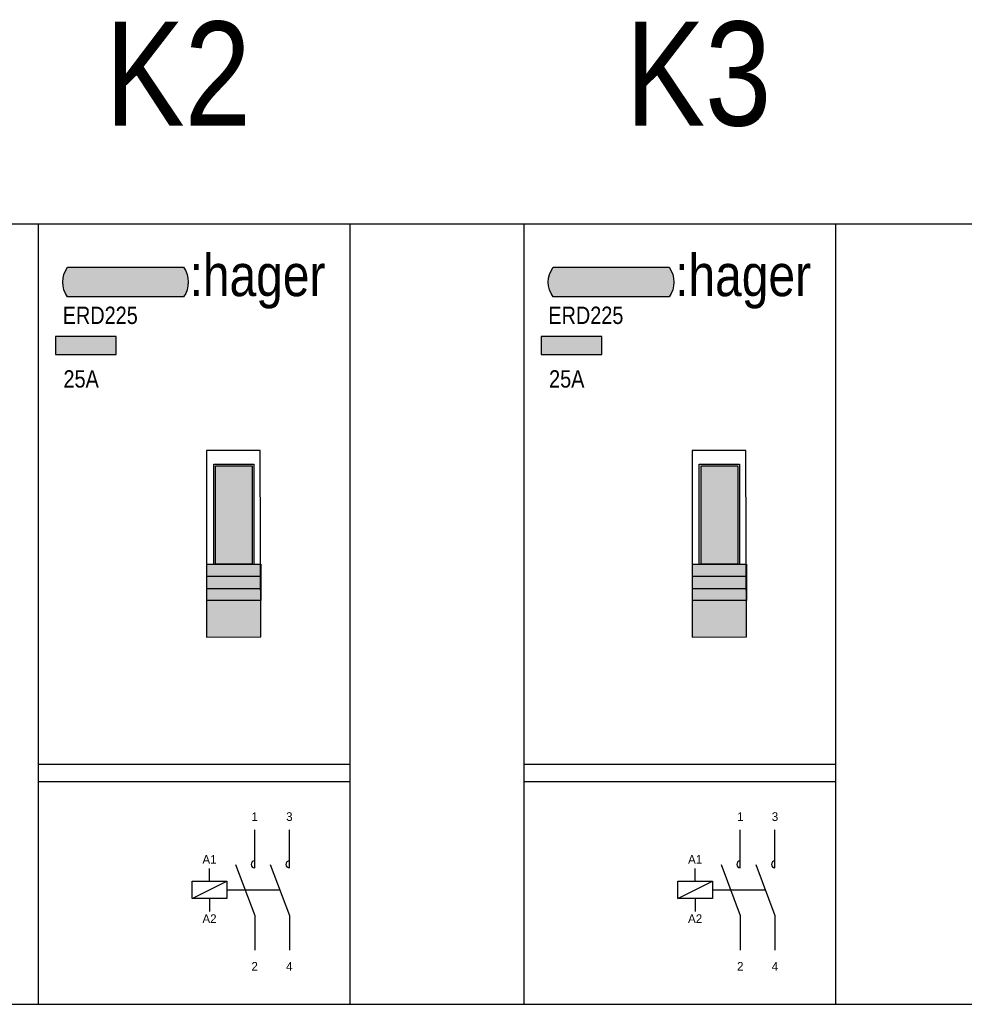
# Model space of a CAD drawing. Header units: millimetres. Extents: x -42616 to 81349, y -22301 to 100610.
# Tile 11 of 22: x -15327 to -14782, y 22023 to 22591. Entities that reach past the tile are written whole.
import ezdxf
from ezdxf.enums import TextEntityAlignment as Align

# ---------------------------------------------------------------- set-up
doc = ezdxf.new("R2010")
doc.units = ezdxf.units.MM
doc.header["$LTSCALE"] = 100
doc.linetypes.add('DASHED2', pattern=[0.375, 0.25, -0.125])
doc.layers.add('EL$6----', color=7, linetype='Continuous')
doc.styles.add('Arial', font='ARIALN.TTF')
doc.styles.add('BURO-012', font='BUROFONT.shx', dxfattribs={"height": 1.2})

# ---------------------------------------------------------------- blocks, each defined once
blk = doc.blocks.new('*U147')
h = blk.add_hatch(color=160)
h.dxf.hatch_style = 1
edge = h.paths.add_edge_path()
edge.add_line((83.89660015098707, -41.97447950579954), (16.95768241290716, -41.97447950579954))
edge.add_arc((28.49761912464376, -33.4694712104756), 14.33545623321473, 143.6095442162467, 216.3904557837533, ccw=False)
edge.add_line((16.95768241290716, -24.96446291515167), (83.89660015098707, -24.96446291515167))
edge.add_arc((71.65120721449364, -33.4694712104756), 14.90921910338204, -34.78181866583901, 34.78181866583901, ccw=False)
at = {"true_color": 0xcd2027}
h = blk.add_hatch(color=242, dxfattribs=at)
h.dxf.hatch_style = 1
h.paths.add_polyline_path([(10.02339578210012, -75.20809137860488), (45.03980010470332, -75.20809137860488), (45.03980010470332, -64.88860466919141), (10.02339578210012, -64.88860466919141)])
h = blk.add_hatch(color=253)
h.dxf.hatch_style = 1
h.paths.add_polyline_path([(128.3794932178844, -217.219354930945), (97.12466566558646, -217.219354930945), (97.12466566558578, -238.219354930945), (128.4534106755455, -238.1084963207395)])
h.paths.add_polyline_path([(128.3547233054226, -210.219354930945), (97.12466566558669, -210.219354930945), (97.12466566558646, -217.219354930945), (128.3794932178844, -217.219354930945)])
h.paths.add_polyline_path([(128.3299532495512, -203.2193144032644), (97.12466566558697, -203.2193144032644), (97.12466566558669, -210.219354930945), (128.3547233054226, -210.219354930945)])
h.paths.add_polyline_path([(128.3051833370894, -196.2193144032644), (97.1246656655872, -196.2193144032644), (97.12466566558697, -203.2193144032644), (128.3299532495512, -203.2193144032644)])
h.paths.add_polyline_path([(123.3569055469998, -139.4545022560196), (102.2211707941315, -139.4545022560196), (102.2211707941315, -196.2193144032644), (123.3569055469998, -196.2193144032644)])
for p, q in [((128.0727351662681, -130.5292479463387), (97.12466566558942, -130.5292479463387)), ((97.12466566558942, -130.5292479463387), (97.12466566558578, -238.219354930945)), ((128.4534106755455, -238.1084963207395), (128.0727351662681, -130.5292479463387)), ((101.2211707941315, -139.4545022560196), (101.2211707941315, -138.4545022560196)), ((101.2211707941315, -138.4545022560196), (123.3569055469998, -138.4545022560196)), ((101.2211707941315, -196.2193144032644), (101.2211707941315, -139.4545022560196)), ((123.3569055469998, -138.4545022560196), (124.3569055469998, -138.4545022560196)), ((124.3569055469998, -138.4545022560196), (124.3569055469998, -196.2193144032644)), ((97.12466566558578, -196.2193144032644), (128.4534106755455, -196.2193144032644)), ((97.12466566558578, -196.2193144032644), (97.12466566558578, -217.219354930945)), ((128.4534106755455, -196.2193144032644), (128.4534106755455, -217.219354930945)), ((128.4534106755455, -203.2193144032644), (97.12466566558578, -203.2193144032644)), ((128.4534106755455, -203.2193144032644), (128.4534106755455, -203.2193144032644)), ((97.12466566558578, -210.219354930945), (128.4534106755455, -210.219354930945)), ((128.4534106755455, -217.219354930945), (97.12466566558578, -217.219354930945)), ((97.12466566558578, -238.219354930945), (128.4534106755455, -238.1084963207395)), ((-2.842170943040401e-14, -311.4533608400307), (180, -311.4533608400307)), ((-2.842170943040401e-14, -321.4533608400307), (180, -321.4533608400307))]:
    blk.add_line(p, q)
at = {"color": 0}
blk.add_lwpolyline([(0, 0), (0, -450.0000199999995), (180, -450.0000199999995), (180, 0), (0, 0)], dxfattribs=at)
blk.add_lwpolyline([(83.89660015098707, -41.97447950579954), (16.95768241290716, -41.97447950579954, -0.3286909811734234), (16.95768241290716, -24.96446291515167), (83.89660015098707, -24.96446291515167, -0.3132067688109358)], format="xyb", close=True)
for points in [[(10.02339578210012, -75.20809137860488), (45.03980010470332, -75.20809137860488), (45.03980010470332, -64.88860466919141), (10.02339578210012, -64.88860466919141)], [(102.2211707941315, -139.4545022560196), (123.3569055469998, -139.4545022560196), (123.3569055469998, -196.2193144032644), (102.2211707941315, -196.2193144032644)]]:
    blk.add_lwpolyline(points, close=True)
at = {"flags": 128}
for points in [[(124.8478673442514, -371.3189750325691), (124.8478673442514, -349.3189750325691)], [(144.8478673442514, -371.3189750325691), (144.8478673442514, -349.3189750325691)], [(98.80567376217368, -379.0454834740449), (98.80567376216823, -371.6138563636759)], [(113.793116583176, -369.3189750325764), (124.8478673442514, -398.7719919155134), (124.8478673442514, -418.7719919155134)], [(133.793116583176, -369.3189750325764), (144.8478673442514, -398.7719919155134), (144.8478673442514, -418.7719919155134)], [(88.80567376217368, -389.0454834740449), (108.8056737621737, -379.0454834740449)], [(98.80567376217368, -389.0454834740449), (98.80567376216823, -396.4771105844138)]]:
    blk.add_lwpolyline(points, dxfattribs=at)
blk.add_lwpolyline([(88.80567376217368, -379.0454834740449), (108.8056737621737, -379.0454834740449), (108.8056737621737, -389.0454834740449), (88.80567376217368, -389.0454834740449)], close=True, dxfattribs=at)
at = {"linetype": 'DASHED2', "ltscale": 10, "flags": 128}
blk.add_lwpolyline([(108.8056737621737, -384.0454834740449), (139.3204919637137, -384.0454834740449)], dxfattribs=at)
for centre in [(124.8478673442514, -369.3189750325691), (144.8478673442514, -369.3189750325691)]:
    blk.add_arc(centre, 2, 90, 270)
at = {"color": 160, "style": 'Arial'}
blk.add_text(':hager', height=24.12171109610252, dxfattribs=at).set_placement((87.30079580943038, -41.59648179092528))
at = {"style": 'Arial'}
blk.add_text('25A', height=10, dxfattribs=at).set_placement((14.60047900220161, -94.32934378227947))
at = {"char_height": 5, "attachment_point": 8, "style": 'BURO-012'}
for s, insert in [('1', (124.8478673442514, -344.3189750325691)), ('3', (144.8478673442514, -344.3189750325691)), ('A1', (98.80567376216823, -368.9190582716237)), ('A2', (98.80567376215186, -403.1132383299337)), ('2', (124.8478673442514, -430.6018305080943)), ('4', (144.8478673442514, -430.6018305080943))]:
    blk.add_mtext_dynamic_manual_height_columns(s, width=8.19473972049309, gutter_width=6, heights=[0], dxfattribs=dict(at, insert=insert))
at = {"style": 'Arial'}
blk.add_attdef('TYPENUMMER', (14.16216289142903, -57.64843609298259), '', height=10, dxfattribs=at)
blk = doc.blocks.new('*U138')
h = blk.add_hatch(color=160)
h.dxf.hatch_style = 1
edge = h.paths.add_edge_path()
edge.add_line((83.89660015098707, -41.97447950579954), (16.95768241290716, -41.97447950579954))
edge.add_arc((28.49761912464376, -33.4694712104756), 14.33545623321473, 143.6095442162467, 216.3904557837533, ccw=False)
edge.add_line((16.95768241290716, -24.96446291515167), (83.89660015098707, -24.96446291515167))
edge.add_arc((71.65120721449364, -33.4694712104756), 14.90921910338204, -34.78181866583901, 34.78181866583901, ccw=False)
at = {"true_color": 0xcd2027}
h = blk.add_hatch(color=242, dxfattribs=at)
h.dxf.hatch_style = 1
h.paths.add_polyline_path([(10.02339578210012, -75.20809137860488), (45.03980010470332, -75.20809137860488), (45.03980010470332, -64.88860466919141), (10.02339578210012, -64.88860466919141)])
h = blk.add_hatch(color=253)
h.dxf.hatch_style = 1
h.paths.add_polyline_path([(128.3794932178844, -217.219354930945), (97.12466566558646, -217.219354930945), (97.12466566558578, -238.219354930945), (128.4534106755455, -238.1084963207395)])
h.paths.add_polyline_path([(128.3547233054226, -210.219354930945), (97.12466566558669, -210.219354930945), (97.12466566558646, -217.219354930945), (128.3794932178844, -217.219354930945)])
h.paths.add_polyline_path([(128.3299532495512, -203.2193144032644), (97.12466566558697, -203.2193144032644), (97.12466566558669, -210.219354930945), (128.3547233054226, -210.219354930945)])
h.paths.add_polyline_path([(128.3051833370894, -196.2193144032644), (97.1246656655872, -196.2193144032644), (97.12466566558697, -203.2193144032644), (128.3299532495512, -203.2193144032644)])
h.paths.add_polyline_path([(123.3569055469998, -139.4545022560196), (102.2211707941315, -139.4545022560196), (102.2211707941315, -196.2193144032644), (123.3569055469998, -196.2193144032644)])
for p, q in [((128.0727351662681, -130.5292479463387), (97.12466566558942, -130.5292479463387)), ((97.12466566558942, -130.5292479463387), (97.12466566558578, -238.219354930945)), ((128.4534106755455, -238.1084963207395), (128.0727351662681, -130.5292479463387)), ((101.2211707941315, -139.4545022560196), (101.2211707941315, -138.4545022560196)), ((101.2211707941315, -138.4545022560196), (123.3569055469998, -138.4545022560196)), ((101.2211707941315, -196.2193144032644), (101.2211707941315, -139.4545022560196)), ((123.3569055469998, -138.4545022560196), (124.3569055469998, -138.4545022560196)), ((124.3569055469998, -138.4545022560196), (124.3569055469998, -196.2193144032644)), ((97.12466566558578, -196.2193144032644), (128.4534106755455, -196.2193144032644)), ((97.12466566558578, -196.2193144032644), (97.12466566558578, -217.219354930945)), ((128.4534106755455, -196.2193144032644), (128.4534106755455, -217.219354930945)), ((128.4534106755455, -203.2193144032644), (97.12466566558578, -203.2193144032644)), ((128.4534106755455, -203.2193144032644), (128.4534106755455, -203.2193144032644)), ((97.12466566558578, -210.219354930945), (128.4534106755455, -210.219354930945)), ((128.4534106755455, -217.219354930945), (97.12466566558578, -217.219354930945)), ((97.12466566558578, -238.219354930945), (128.4534106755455, -238.1084963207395)), ((-2.842170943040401e-14, -311.4533608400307), (180, -311.4533608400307)), ((-2.842170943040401e-14, -321.4533608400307), (180, -321.4533608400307))]:
    blk.add_line(p, q)
at = {"color": 0}
blk.add_lwpolyline([(0, 0), (0, -450.0000199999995), (180, -450.0000199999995), (180, 0), (0, 0)], dxfattribs=at)
blk.add_lwpolyline([(83.89660015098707, -41.97447950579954), (16.95768241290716, -41.97447950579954, -0.3286909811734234), (16.95768241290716, -24.96446291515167), (83.89660015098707, -24.96446291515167, -0.3132067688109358)], format="xyb", close=True)
for points in [[(10.02339578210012, -75.20809137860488), (45.03980010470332, -75.20809137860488), (45.03980010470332, -64.88860466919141), (10.02339578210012, -64.88860466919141)], [(102.2211707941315, -139.4545022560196), (123.3569055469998, -139.4545022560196), (123.3569055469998, -196.2193144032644), (102.2211707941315, -196.2193144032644)]]:
    blk.add_lwpolyline(points, close=True)
at = {"flags": 128}
for points in [[(124.8478673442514, -371.3189750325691), (124.8478673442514, -349.3189750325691)], [(144.8478673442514, -371.3189750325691), (144.8478673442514, -349.3189750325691)], [(98.80567376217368, -379.0454834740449), (98.80567376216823, -371.6138563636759)], [(113.793116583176, -369.3189750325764), (124.8478673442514, -398.7719919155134), (124.8478673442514, -418.7719919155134)], [(133.793116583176, -369.3189750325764), (144.8478673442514, -398.7719919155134), (144.8478673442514, -418.7719919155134)], [(88.80567376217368, -389.0454834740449), (108.8056737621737, -379.0454834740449)], [(98.80567376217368, -389.0454834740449), (98.80567376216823, -396.4771105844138)]]:
    blk.add_lwpolyline(points, dxfattribs=at)
blk.add_lwpolyline([(88.80567376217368, -379.0454834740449), (108.8056737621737, -379.0454834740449), (108.8056737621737, -389.0454834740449), (88.80567376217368, -389.0454834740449)], close=True, dxfattribs=at)
at = {"linetype": 'DASHED2', "ltscale": 10, "flags": 128}
blk.add_lwpolyline([(108.8056737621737, -384.0454834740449), (139.3204919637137, -384.0454834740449)], dxfattribs=at)
for centre in [(124.8478673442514, -369.3189750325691), (144.8478673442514, -369.3189750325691)]:
    blk.add_arc(centre, 2, 90, 270)
at = {"color": 160, "style": 'Arial'}
blk.add_text(':hager', height=24.12171109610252, dxfattribs=at).set_placement((87.30079580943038, -41.59648179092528))
at = {"style": 'Arial'}
blk.add_text('25A', height=10, dxfattribs=at).set_placement((14.60047900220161, -94.32934378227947))
at = {"char_height": 5, "attachment_point": 8, "style": 'BURO-012'}
for s, insert in [('1', (124.8478673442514, -344.3189750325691)), ('3', (144.8478673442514, -344.3189750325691)), ('A1', (98.80567376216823, -368.9190582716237)), ('A2', (98.80567376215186, -403.1132383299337)), ('2', (124.8478673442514, -430.6018305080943)), ('4', (144.8478673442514, -430.6018305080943))]:
    blk.add_mtext_dynamic_manual_height_columns(s, width=8.19473972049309, gutter_width=6, heights=[0], dxfattribs=dict(at, insert=insert))
at = {"style": 'Arial'}
blk.add_attdef('TYPENUMMER', (14.16216289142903, -57.64843609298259), '', height=10, dxfattribs=at)

msp = doc.modelspace()

# ---------------------------------------------------------------- linework, layer by layer
at = {"layer": 'EL$6----'}
for points in [[(-13416.41672565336, 22473.34746400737), (-15596.41672565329, 22473.34746400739), (-15596.41672565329, 22023.34744400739), (-13416.41672565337, 22023.34744400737)], [(-15596.41672565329, 22023.34744400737), (-13416.41672565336, 22023.34744400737), (-13416.41672565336, 22473.34746400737), (-15596.41672565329, 22473.34746400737)]]:
    msp.add_lwpolyline(points, close=True, dxfattribs=at)

# ---------------------------------------------------------------- block references
for name, p in [('*U147', (-15316.41672565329, 22473.34746400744)), ('*U138', (-15036.41672565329, 22473.34746400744))]:
    msp.add_blockref(name, p, dxfattribs=at).add_auto_attribs({'TYPENUMMER': 'ERD225'})

# ---------------------------------------------------------------- texts
at = {"layer": 'EL$6----', "style": 'Arial'}
for s, p in [('K2', (-15235.80039484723, 22560.11063083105)), ('K3', (-14935.6883164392, 22560.11063083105))]:
    msp.add_text(s, height=60, dxfattribs=at).set_placement(p, align=Align.MIDDLE_CENTER)

doc.saveas('drawing.dxf')
